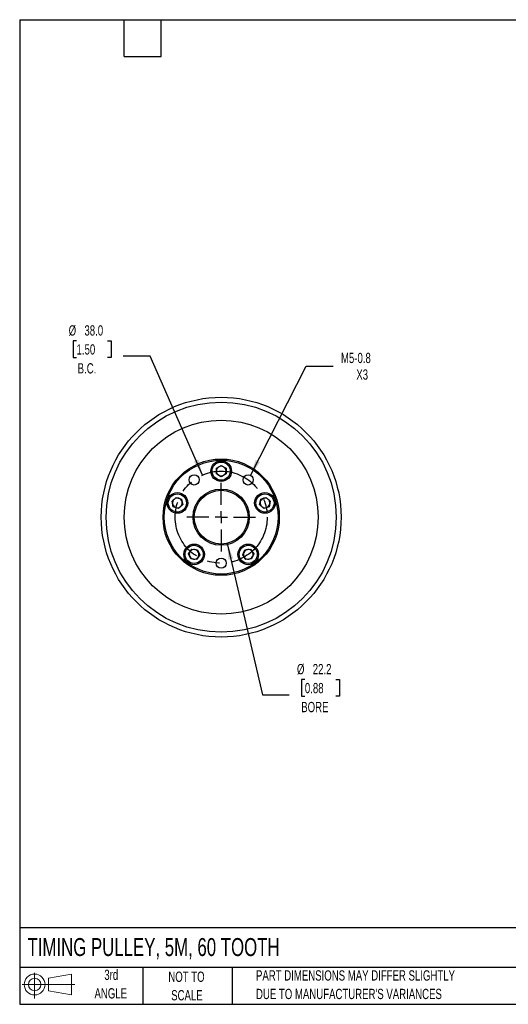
# Model space of a CAD drawing. Header units: millimetres. Extents: x 13 to 546, y 13 to 419.
# Tile 1 of 5: x 13 to 214, y 13 to 419. Entities that reach past the tile are written whole.
import ezdxf

# ---------------------------------------------------------------- set-up
doc = ezdxf.new("R2010")
doc.units = ezdxf.units.MM
doc.header["$LTSCALE"] = 2
doc.linetypes.add('CENTERX2', pattern=[20.32, 12.7, -2.54, 2.54, -2.54])
doc.layers.add('CENTER', color=40, linetype='CENTERX2')
doc.layers.add('SLD-DEFPOINTS', color=7, linetype='Continuous')
doc.layers.add('DIMENSIONS', color=140, linetype='Continuous', lineweight=25)
doc.layers.add('TEXT', color=140, linetype='Continuous', lineweight=25)
doc.styles.add('SLDTEXTSTYLE0', font='TXT', dxfattribs={"width": 0.7})
doc.dimstyles.new('SLDDIMSTYLE0', dxfattribs={"dimtxt": 4.316016, "dimasz": 6.604, "dimexe": 0, "dimexo": 0.0625, "dimgap": 1.079004, "dimtad": 0, "dimtih": 1, "dimtoh": 1, "dimrnd": 1e-09, "dimzin": 12, "dimdsep": 46, "dimtxsty": 'SLDTEXTSTYLE0', "dimsah": 1, "dimcen": 0, "dimadec": 0, "dimazin": 3, "dimtfac": 1, "dimtofl": 0, "dimtmove": 0, "dimatfit": 3, "dimfxl": 0, "dimfrac": 2, "dimtolj": 1, "dimtzin": 12, "dimarcsym": 0})
doc.dimstyles.new('SLDDIMSTYLE1', dxfattribs={"dimtxt": 4.316016, "dimasz": 6.604, "dimexe": 0, "dimexo": 0.0625, "dimgap": 1.079004, "dimtad": 0, "dimtih": 1, "dimtoh": 1, "dimrnd": 1e-09, "dimzin": 4, "dimdsep": 46, "dimtxsty": 'SLDTEXTSTYLE0', "dimsah": 1, "dimcen": 0, "dimadec": 0, "dimazin": 1, "dimtfac": 1, "dimtofl": 0, "dimtmove": 0, "dimatfit": 3, "dimfxl": 0, "dimfrac": 2, "dimtolj": 1, "dimtzin": 12, "dimarcsym": 0})
doc.dimstyles.new('SLDDIMSTYLE2', dxfattribs={"dimtxt": 4.316016, "dimasz": 6.604, "dimexe": 0, "dimexo": 0.0625, "dimgap": 1.079004, "dimtad": 0, "dimtih": 1, "dimtoh": 1, "dimrnd": 1e-09, "dimzin": 12, "dimdsep": 46, "dimtxsty": 'SLDTEXTSTYLE0', "dimsah": 1, "dimcen": 0, "dimadec": 0, "dimazin": 3, "dimtfac": 1, "dimtofl": 0, "dimtmove": 0, "dimatfit": 3, "dimfxl": 0, "dimfrac": 2, "dimtolj": 1, "dimtzin": 12, "dimarcsym": 0})

# ---------------------------------------------------------------- blocks, each defined once
blk = doc.blocks.new('Block11')
at = {"color": 7, "linetype": 'Continuous', "lineweight": 18}
for p, q in [((5.18, 10.62), (5.18, 0)), ((10.96, 8.33), (20.35, 10.06)), ((10.96, 3.19), (10.96, 8.33)), ((20.35, 10.06), (20.35, 1.46)), ((0, 5.76), (21.75, 5.76)), ((10.96, 3.19), (20.35, 1.46))]:
    blk.add_line(p, q, dxfattribs=at)
for radius in [4.3, 2.57]:
    blk.add_circle((5.18, 5.76), radius, dxfattribs=at)
blk = doc.blocks.new('Block12')
at = {"layer": 'SLD-DEFPOINTS'}
blk.add_blockref('Block11', (0, 0), dxfattribs=at)
blk = doc.blocks.new('_D_1')
at = {"layer": 'DIMENSIONS'}
for p, q in [((36.17, 286.54), (34.72, 286.54)), ((34.72, 286.54), (34.72, 279.68)), ((49, 286.54), (50.45, 286.54)), ((50.45, 286.54), (50.45, 279.68)), ((34.72, 279.68), (36.17, 279.68)), ((50.45, 279.68), (49, 279.68)), ((66.54, 280.27), (55.43, 280.27)), ((88.2, 231.16), (66.54, 280.27))]:
    blk.add_line(p, q, dxfattribs=at)
blk.add_solid([(88.2, 231.16), (86.47, 237.61), (84.61, 236.79)], dxfattribs=at)
at = {"layer": 'DIMENSIONS', "char_height": 4.233, "attachment_point": 1, "style": 'SLDTEXTSTYLE0'}
for s, insert in [('%%c', (32.92, 292.96)), ('38.0', (39.43, 292.96)), ('1.50', (36.17, 285.13)), ('B.C.', (36.62, 277.31))]:
    blk.add_mtext(s, dxfattribs=dict(at, insert=insert))
blk = doc.blocks.new('_D_2')
at = {"layer": 'DIMENSIONS'}
for p, q in [((98.38, 202.94), (112.86, 140.47)), ((130.41, 146.74), (128.96, 146.74)), ((128.96, 146.74), (128.96, 139.88)), ((143.24, 146.74), (144.69, 146.74)), ((144.69, 146.74), (144.69, 139.88)), ((112.86, 140.47), (123.98, 140.47)), ((128.96, 139.88), (130.41, 139.88)), ((144.69, 139.88), (143.24, 139.88))]:
    blk.add_line(p, q, dxfattribs=at)
blk.add_solid([(98.38, 202.94), (98.88, 196.28), (100.86, 196.74)], dxfattribs=at)
at = {"layer": 'DIMENSIONS', "char_height": 4.233, "attachment_point": 1, "style": 'SLDTEXTSTYLE0'}
for s, insert in [('%%c', (127.15, 153.17)), ('22.2', (133.67, 153.17)), ('0.88', (130.41, 145.34)), ('BORE', (128.92, 137.51))]:
    blk.add_mtext(s, dxfattribs=dict(at, insert=insert))
blk = doc.blocks.new('_D_3')
at = {"layer": 'DIMENSIONS'}
for p, q in [((107.99, 231.01), (131.01, 276.14)), ((131.01, 276.14), (142.13, 276.14))]:
    blk.add_line(p, q, dxfattribs=at)
blk.add_solid([(107.99, 231.01), (111.89, 236.43), (110.08, 237.36)], dxfattribs=at)
at = {"layer": 'DIMENSIONS', "char_height": 4.233, "attachment_point": 1, "style": 'SLDTEXTSTYLE0'}
for s, insert in [('M5-0.8', (145.3, 281.6)), ('X3', (151.65, 274.74))]:
    blk.add_mtext(s, dxfattribs=dict(at, insert=insert))
blk = doc.blocks.new('SW_CENTERMARKSYMBOL_0')
at = {"layer": 'CENTER', "color": 0}
for p, q in [((0, 5.08), (0, 14.1525)), ((-5.08, 0), (-14.1525, 0)), ((0, 0), (-2.54, 0)), ((0, 0), (0, 2.54)), ((0, 0), (0, -2.54)), ((0, 0), (2.54, 0)), ((5.08, 0), (14.1525, 0)), ((0, -5.08), (0, -14.1525))]:
    blk.add_line(p, q, dxfattribs=at)

msp = doc.modelspace()

# ---------------------------------------------------------------- linework, layer by layer
for p, q in [((93.866, 233.925), (95.866, 235.079)), ((93.866, 231.615), (93.866, 233.925)), ((95.866, 235.079), (97.866, 233.925)), ((97.866, 233.925), (97.866, 231.615)), ((95.866, 230.461), (93.866, 231.615)), ((97.866, 231.615), (95.866, 230.461)), ((75.599, 220.355), (77.316, 221.9)), ((76.08, 218.096), (75.599, 220.355)), ((77.316, 221.9), (79.512, 221.187)), ((79.512, 221.187), (79.992, 218.928)), ((111.74, 218.928), (112.22, 221.187)), ((112.22, 221.187), (114.416, 221.9)), ((114.416, 221.9), (116.132, 220.355)), ((116.132, 220.355), (115.652, 218.096)), ((78.276, 217.382), (76.08, 218.096)), ((79.992, 218.928), (78.276, 217.382)), ((113.456, 217.382), (111.74, 218.928)), ((115.652, 218.096), (113.456, 217.382)), ((82.401, 198.64), (83.759, 200.508)), ((83.759, 200.508), (86.055, 200.267)), ((86.055, 200.267), (86.995, 198.157)), ((104.737, 198.157), (105.676, 200.267)), ((105.676, 200.267), (107.973, 200.508)), ((107.973, 200.508), (109.331, 198.64)), ((83.34, 196.53), (82.401, 198.64)), ((85.637, 196.289), (83.34, 196.53)), ((86.995, 198.157), (85.637, 196.289)), ((106.094, 196.289), (104.737, 198.157)), ((108.391, 196.53), (106.094, 196.289)), ((109.331, 198.64), (108.391, 196.53))]:
    msp.add_line(p, q)
for centre, radius in [((95.866, 213.77), 49.5), ((95.866, 213.77), 47.5), ((95.866, 213.77), 40), ((95.866, 213.77), 24), ((95.866, 213.77), 23.5), ((95.866, 232.77), 4.25), ((95.866, 232.77), 3.75), ((84.698, 229.141), 2.1), ((107.034, 229.141), 2.1), ((77.796, 219.641), 4.25), ((95.866, 213.77), 11.612), ((95.866, 213.77), 11.112), ((113.936, 219.641), 4.25), ((77.796, 219.641), 3.75), ((113.936, 219.641), 3.75), ((84.698, 198.399), 4.25), ((84.698, 198.399), 3.75), ((107.034, 198.399), 4.25), ((107.034, 198.399), 3.75), ((95.866, 194.77), 2.1)]:
    msp.add_circle(centre, radius)
for centre, start, end in [((95.866, 232.77), 120, 180), ((95.866, 232.77), 180, 240), ((95.866, 232.77), 60, 120), ((95.866, 232.77), 0, 60), ((95.866, 232.77), 300, 0), ((95.866, 232.77), 240, 300), ((77.796, 219.641), 132, 192), ((77.796, 219.641), 72, 132), ((77.796, 219.641), 12, 72), ((77.796, 219.641), 312, 12), ((113.936, 219.641), 168, 228), ((113.936, 219.641), 108, 168), ((113.936, 219.641), 48, 108), ((113.936, 219.641), 348, 48), ((77.796, 219.641), 192, 252), ((77.796, 219.641), 252, 312), ((113.936, 219.641), 228, 288), ((113.936, 219.641), 288, 348), ((84.698, 198.399), 144, 204), ((84.698, 198.399), 84, 144), ((84.698, 198.399), 24, 84), ((84.698, 198.399), 324, 24), ((107.034, 198.399), 156, 216), ((107.034, 198.399), 96, 156), ((107.034, 198.399), 36, 96), ((107.034, 198.399), 336, 36), ((84.698, 198.399), 204, 264), ((84.698, 198.399), 264, 324), ((107.034, 198.399), 216, 276), ((107.034, 198.399), 276, 336)]:
    msp.add_arc(centre, 2, start, end)
at = {"layer": 'CENTER', "linetype": 'CENTERX2'}
msp.add_circle((95.866, 213.77), 19, dxfattribs=at)
at = {"layer": 'TEXT'}
for p, q in [((12.7, 419.1), (546.1, 419.1)), ((12.7, 419.1), (12.7, 12.7)), ((55.88, 403.86), (55.88, 419.1)), ((71.12, 403.86), (71.12, 419.1)), ((55.88, 403.86), (71.12, 403.86)), ((546.1, 44.252), (12.7, 44.252)), ((546.1, 27.94), (12.7, 27.94)), ((63.5, 27.94), (63.5, 12.7)), ((100.423, 27.94), (100.423, 12.7)), ((12.7, 12.7), (546.1, 12.7))]:
    msp.add_line(p, q, dxfattribs=at)

# ---------------------------------------------------------------- block references
at = {"layer": 'CENTER'}
msp.add_blockref('SW_CENTERMARKSYMBOL_0', (95.866, 213.77), dxfattribs=at)
at = {"layer": 'SLD-DEFPOINTS'}
msp.add_blockref('Block12', (13.676, 15.108), dxfattribs=at)

# ---------------------------------------------------------------- texts
at = {"layer": 'TEXT', "style": 'SLDTEXTSTYLE0'}
for s, insert, char_height, attachment_point in [('TIMING PULLEY, 5M, 60 TOOTH', (15.931, 40.037), 7.40833, 1), ('3rd', (50.493, 26.987), 4.2333, 2), ('NOT TO', (81.537, 26.197), 4.2333, 2), ('PART DIMENSIONS MAY DIFFER SLIGHTLY', (110.239, 26.735), 4.23333, 1), ('ANGLE', (50.298, 19.342), 4.2333, 2), ('SCALE', (81.729, 18.553), 4.2333, 2), ("DUE TO MANUFACTURER'S VARIANCES", (110.239, 19.09), 4.23333, 1)]:
    msp.add_mtext(s, dxfattribs=dict(at, insert=insert, char_height=char_height, attachment_point=attachment_point))

# ---------------------------------------------------------------- dimensions: what is measured, and where the dimension line sits
at = {"layer": 'DIMENSIONS'}
for p1, p2, text, dimstyle, picture, middle in [((103.531, 196.385), (88.2, 231.155), '<>\\PB.C.', 'SLDDIMSTYLE1', '_D_1', (42.586, 282.498)), ((93.355, 224.595), (98.376, 202.945), '<>\\PBORE', 'SLDDIMSTYLE0', '_D_2', (136.823, 142.705))]:
    dim = msp.add_diameter_dim_2p(p1=p1, p2=p2, text=text, dimstyle=dimstyle, dxfattribs=at)
    dim.commit()
    dim.dimension.update_dxf_attribs({"geometry": picture, "text_midpoint": middle, "dimtype": 163})
dim = msp.add_diameter_dim_2p(p1=(106.079, 227.271), p2=(107.988, 231.012), text='M5-0.8\\PX3', dimstyle='SLDDIMSTYLE2', override={"dimpost": '<>'}, dxfattribs=at)
dim.commit()
dim.dimension.update_dxf_attribs({"geometry": '_D_3', "text_midpoint": (155.374, 276.141), "dimtype": 163})

doc.saveas('drawing.dxf')
